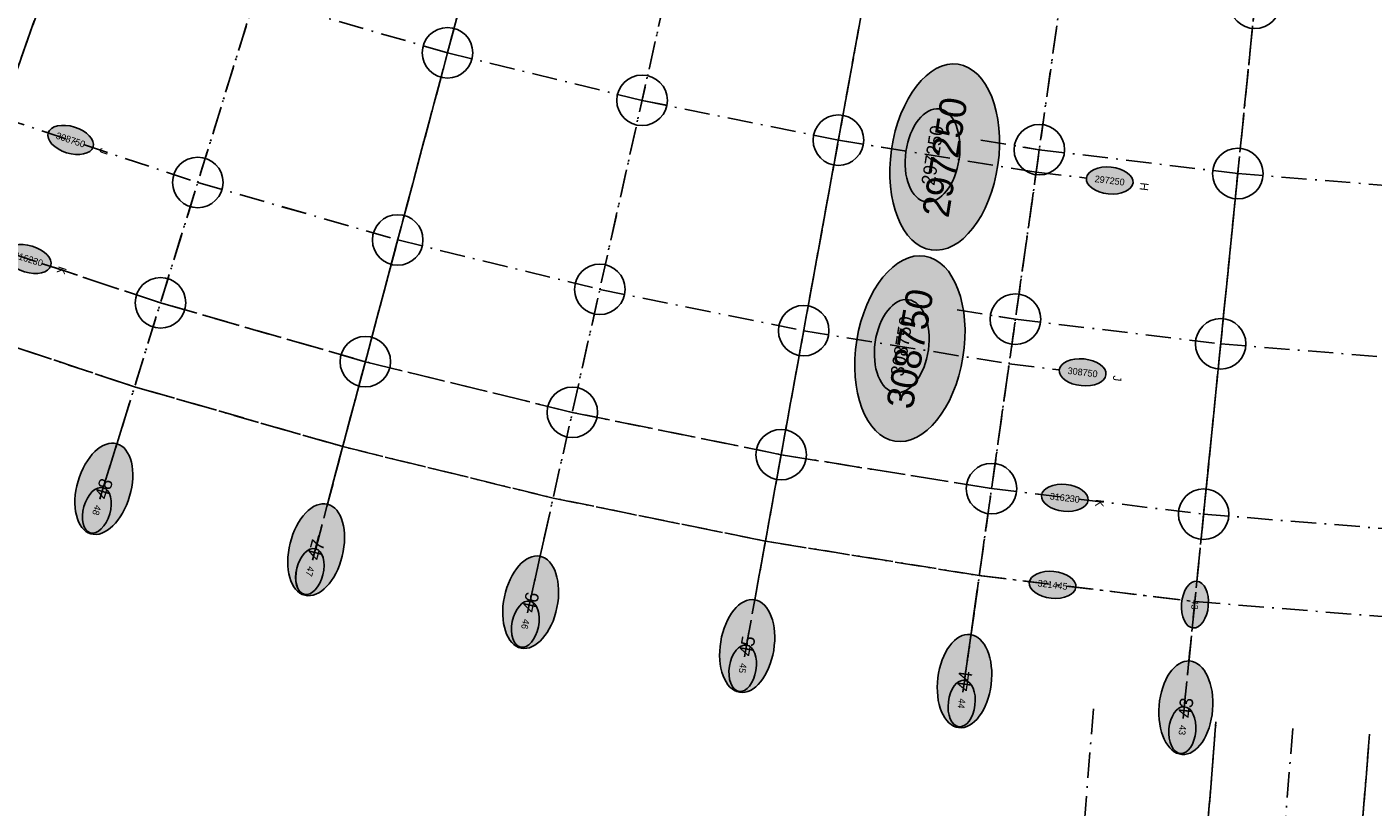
# Model space of a CAD drawing. Header units: millimetres. Extents: x 15650620 to 16199301, y 17929595 to 18752968.
# Tile 16 of 26: x 16072319 to 16152221, y 18083226 to 18129544. Entities that reach past the tile are written whole.
import ezdxf
from ezdxf.enums import TextEntityAlignment as Align

# ---------------------------------------------------------------- set-up
doc = ezdxf.new("R2010")
doc.units = ezdxf.units.MM
doc.header["$LTSCALE"] = 100
doc.linetypes.add('B_GRIDLINE', pattern=[41, 15, -5, 1, -5, 15])
for name, color, linetype in [('S-GRID-2000', 232, 'B_GRIDLINE'), ('S-GRID-2000-IDEN', 13, 'B_GRIDLINE'), ('S-GRID-300-AR01', 232, 'B_GRIDLINE'), ('S-GRID-300-AR01-IDEN', 13, 'B_GRIDLINE'), ('S-GRID-300-AR01A', 232, 'B_GRIDLINE'), ('S-GRID-300-AR01A-IDEN', 13, 'B_GRIDLINE'), ('S-GRID-300-AR02', 232, 'B_GRIDLINE'), ('S-GRID-300-AR02-IDEN', 13, 'B_GRIDLINE'), ('S-GRID-300-AR09', 232, 'B_GRIDLINE'), ('S-GRID-300-AR09-IDEN', 13, 'B_GRIDLINE'), ('S-GRID-600', 232, 'B_GRIDLINE'), ('S-GRID-600-IDEN', 13, 'Continuous')]:
    doc.layers.add(name, color=color, linetype=linetype)
doc.layers.add('S-GRID-POINTS', color=9, linetype='Continuous', plot=False)
doc.styles.add('CAA-ENG', font='caa_eng.shx')
doc.styles.add('CAA_ENG', font='caa_eng.shx')

# ---------------------------------------------------------------- blocks, each defined once
blk = doc.blocks.new('agrbb-wblock')
h = blk.add_hatch(color=255)
edge = h.paths.add_edge_path()
edge.add_ellipse((1392, 24), major_axis=(1392, 24), ratio=0.572643, start_angle=0, end_angle=360)
at = {"linetype": 'Continuous'}
blk.add_ellipse((1392, 24), major_axis=(1392, 24), ratio=0.572643, dxfattribs=at)
at = {"style": 'CAA-ENG'}
blk.add_attdef('1', text='', height=400, dxfattribs=at).set_placement((1392, 24), align=Align.MIDDLE_CENTER)

msp = doc.modelspace()

# ---------------------------------------------------------------- linework, layer by layer
at = {"layer": 'S-GRID-2000'}
for p, q in [((16064172, 18105639), (16101717, 18211777)), ((16109913, 18209062), (16076642, 18101507)), ((16089268, 18097876), (16118211, 18206676)), ((16126595, 18204624), (16102027, 18094754)), ((16114903, 18092144), (16135057, 18202909)), ((16143580, 18201534), (16127872, 18090051)), ((16140945, 18088476), (16152184, 18200497)), ((16135619, 18089054), (16124574, 17951277)), ((16131180, 17942141), (16142896, 18088286)), ((16147451, 18087889), (16136423, 17950327)), ((16140262, 17940993), (16152011, 18087556))]:
    msp.add_line(p, q, dxfattribs=at)
for points in [[(16124499, 18122174), (16120485, 18122823), (16108832, 18125185), (16097284, 18128010), (16085857, 18131296), (16074571, 18135036), (16063443, 18139225), (16052491, 18143855), (16041732, 18148920), (16031184, 18154412), (16020866, 18160320), (16010790, 18166637)], [(16004487, 18157018), (16014953, 18150456), (16025670, 18144319), (16036626, 18138616), (16047802, 18133354), (16059177, 18128545), (16070736, 18124194), (16082459, 18120310), (16094328, 18116897), (16106322, 18113962), (16118426, 18111508), (16122619, 18110830)], [(16131433, 18122413), (16132410, 18122255), (16144192, 18120836), (16155954, 18119893), (16167779, 18119420), (16179615, 18119420), (16188936, 18119420)], [(16068241, 18117143), (16080248, 18113164), (16092405, 18109668), (16104690, 18106662), (16117087, 18104149), (16129575, 18102134), (16142163, 18100617), (16154736, 18099610), (16167372, 18099104), (16189104, 18099104)], [(16130015, 18112352), (16130992, 18112195), (16143177, 18110726), (16155345, 18109752), (16167576, 18109262), (16182331, 18109303)], [(16066502, 18112225), (16078707, 18108181), (16091064, 18104627), (16103552, 18101572), (16116153, 18099017), (16128847, 18096969), (16141643, 18095427), (16154423, 18094403), (16167268, 18093889), (16182440, 18093889)]]:
    msp.add_lwpolyline(points, dxfattribs=at)
at = {"layer": 'S-GRID-300-AR01'}
for p, q in [((16065743, 18110082), (16100041, 18207038)), ((16108427, 18204258), (16078035, 18106009)), ((16090480, 18102430), (16116918, 18201817)), ((16125498, 18199718), (16103056, 18099353)), ((16115746, 18096781), (16134157, 18197962)), ((16142879, 18196555), (16128530, 18094718))]:
    msp.add_line(p, q, dxfattribs=at)
for points in [[(16132223, 18120928), (16120485, 18122822), (16108832, 18125184), (16097284, 18128010), (16085857, 18131296), (16074571, 18135036)], [(16070736, 18124194), (16082459, 18120310), (16094327, 18116895), (16106322, 18113960), (16118426, 18111506), (16130618, 18109541)], [(16129575, 18102134), (16117087, 18104149), (16104690, 18106662), (16092405, 18109668), (16080248, 18113164), (16068241, 18117143)], [(16128847, 18096969), (16116153, 18099017), (16103552, 18101571), (16091064, 18104627), (16078707, 18108181), (16066601, 18112192)]]:
    msp.add_lwpolyline(points, dxfattribs=at)
at = {"layer": 'S-GRID-300-AR01-IDEN'}
for p, q in [((16078035, 18106009), (16076853, 18102187)), ((16089459, 18098563), (16090487, 18102428)), ((16103056, 18099353), (16102183, 18095449)), ((16115030, 18092845), (16115746, 18096781)), ((16128530, 18094718), (16127972, 18090757))]:
    msp.add_line(p, q, dxfattribs=at)
for points in [[(16132223, 18120928), (16135202, 18120569)], [(16130618, 18109541), (16133597, 18109182)], [(16129575, 18102134), (16132554, 18101775)], [(16128847, 18096969), (16131826, 18096610)]]:
    msp.add_lwpolyline(points, dxfattribs=at)
at = {"layer": 'S-GRID-300-AR01A'}
for p, q in [((16142879, 18196555), (16127972, 18090757)), ((16141016, 18089185), (16151682, 18195494))]:
    msp.add_line(p, q, dxfattribs=at)
for points in [[(16132410, 18122255), (16144192, 18120836), (16155954, 18119893), (16167779, 18119420), (16174459, 18119420)], [(16130992, 18112195), (16130992, 18112195), (16143177, 18110726), (16155345, 18109752), (16167576, 18109262), (16174256, 18109262)], [(16129575, 18102134), (16142163, 18100617), (16154736, 18099610), (16167372, 18099104), (16174052, 18099104)], [(16128951, 18096957), (16141643, 18095427), (16154423, 18094403), (16167268, 18093889), (16173948, 18093889)]]:
    msp.add_lwpolyline(points, dxfattribs=at)
at = {"layer": 'S-GRID-300-AR01A-IDEN'}
for p, q in [((16128530, 18094718), (16127972, 18090757)), ((16141016, 18089185), (16141415, 18093165))]:
    msp.add_line(p, q, dxfattribs=at)
at = {"layer": 'S-GRID-300-AR02'}
msp.add_line((16064410, 18106311), (16100041, 18207038), dxfattribs=at)
at = {"layer": 'S-GRID-300-AR02-IDEN'}
msp.add_lwpolyline([(16070736, 18124194), (16073584, 18123251)], dxfattribs=at)
at = {"layer": 'S-GRID-300-AR09'}
for p, q in [((16115030, 18092845), (16120485, 18122822)), ((16132410, 18122255), (16127972, 18090757)), ((16142163, 18100617), (16144192, 18120836)), ((16135619, 18089054), (16131889, 18042516)), ((16139180, 18041931), (16142896, 18088286)), ((16147451, 18087889), (16143738, 18041566)), ((16148295, 18041201), (16152011, 18087556))]:
    msp.add_line(p, q, dxfattribs=at)
for points in [[(16132223, 18120928), (16120485, 18122822), (16120485, 18122822)], [(16128947, 18122814), (16132410, 18122255), (16144192, 18120836), (16155954, 18119893), (16167779, 18119420)], [(16132410, 18122255), (16144192, 18120836), (16155954, 18119893), (16167779, 18119420)], [(16130015, 18112352), (16130992, 18112195), (16143177, 18110726), (16155345, 18109752), (16167576, 18109262)], [(16118426, 18111506), (16118426, 18111506), (16130618, 18109541)], [(16117087, 18104149), (16117087, 18104149), (16129575, 18102134), (16142163, 18100617), (16154736, 18099610), (16167372, 18099104)], [(16129575, 18102134), (16142163, 18100617), (16154736, 18099610), (16167372, 18099104)]]:
    msp.add_lwpolyline(points, dxfattribs=at)
at = {"layer": 'S-GRID-300-AR09-IDEN'}
for p, q in [((16142163, 18100617), (16141764, 18096637)), ((16115030, 18092845), (16115746, 18096781)), ((16128537, 18094718), (16127979, 18090757))]:
    msp.add_line(p, q, dxfattribs=at)
for points in [[(16132223, 18120928), (16135202, 18120569)], [(16130618, 18109541), (16133597, 18109182)]]:
    msp.add_lwpolyline(points, dxfattribs=at)
at = {"layer": 'S-GRID-600'}
for p, q in [((16065321, 18108888), (16101717, 18211778)), ((16109913, 18209062), (16077661, 18104799)), ((16090154, 18101206), (16118211, 18206676)), ((16126595, 18204624), (16102779, 18098117)), ((16115520, 18095534), (16135057, 18202909)), ((16143580, 18201534), (16128353, 18093464)), ((16141289, 18091905), (16152184, 18200497)), ((16135619, 18089054), (16124574, 17951277)), ((16131866, 17950692), (16142896, 18088286)), ((16147451, 18087889), (16136423, 17950327)), ((16140981, 17949962), (16152011, 18087556))]:
    msp.add_line(p, q, dxfattribs=at)
for points in [[(16124499, 18122174), (16120485, 18122823), (16108832, 18125185), (16097284, 18128010), (16085857, 18131296), (16074571, 18135036), (16063443, 18139225), (16052491, 18143855), (16041732, 18148920), (16031184, 18154412), (16020866, 18160320), (16010790, 18166637)], [(15975047, 18162597), (15976603, 18161339), (15986915, 18153660), (15997529, 18146398), (16008425, 18139567), (16019583, 18133178), (16030990, 18127239), (16042625, 18121762), (16054468, 18116755), (16066502, 18112225), (16078707, 18108181), (16091064, 18104627), (16103552, 18101572), (16116153, 18099017), (16128847, 18096969), (16141643, 18095427), (16154423, 18094403), (16167268, 18093889), (16180022, 18093889), (16182440, 18093889)], [(16004487, 18157018), (16014953, 18150456), (16025670, 18144319), (16036626, 18138616), (16047802, 18133354), (16059177, 18128545), (16070736, 18124194), (16082459, 18120310), (16094328, 18116897), (16106322, 18113962), (16118426, 18111508), (16122619, 18110830)], [(16128947, 18122814), (16132410, 18122255), (16144192, 18120836), (16155954, 18119893), (16167779, 18119420), (16179615, 18119420), (16182268, 18119420)], [(16068241, 18117143), (16080248, 18113164), (16092405, 18109668), (16104690, 18106662), (16117087, 18104149), (16129575, 18102134), (16142163, 18100617), (16154736, 18099610), (16167372, 18099104), (16180022, 18099104), (16182405, 18099104)], [(16127529, 18112753), (16130992, 18112195), (16143177, 18110726), (16155345, 18109752), (16167576, 18109262), (16179818, 18109262), (16182331, 18109303)]]:
    msp.add_lwpolyline(points, dxfattribs=at)
at = {"layer": 'S-GRID-POINTS'}
for centre in [(16145206, 18130945), (16097284, 18128010), (16108832, 18125185), (16120485, 18122823), (16132410, 18122255), (16144192, 18120836), (16082459, 18120310), (16094328, 18116897), (16106322, 18113962), (16080248, 18113164), (16130992, 18112195), (16118426, 18111508), (16143177, 18110726), (16092405, 18109668), (16104690, 18106662), (16117087, 18104149), (16129575, 18102134), (16142163, 18100617)]:
    msp.add_circle(centre, 1500, dxfattribs=at)

# ---------------------------------------------------------------- block references
at = {"layer": 'S-GRID-2000-IDEN', "xscale": 4, "yscale": 4, "zscale": 4}
for p, rotation, values in [((16126004, 18116301), 80.83312223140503, {'1': '297250'}), ((16123839, 18104945), 79.82194218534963, {'1': '308750'})]:
    msp.add_blockref('agrbb-wblock', p, dxfattribs=dict(at, rotation=rotation)).add_auto_attribs(values)
at = {"layer": 'S-GRID-300-AR01-IDEN'}
for p, rotation, values in [((16135202, 18120569), 353.1245183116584, {'1': '297250'}), ((16133597, 18109182), 353.1245183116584, {'1': '308750'}), ((16076853, 18102187), 252.8104440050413, {'1': '48'}), ((16132540, 18101730), 353.1268876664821, {'1': '316230'}), ((16089447, 18098566), 255.1024595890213, {'1': '47'}), ((16089451, 18098565), 255.1024533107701, {'1': '47'}), ((16131813, 18096565), 353.1268876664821, {'1': '321445'}), ((16102183, 18095449), 257.4624258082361, {'1': '46'}), ((16115030, 18092845), 259.7543638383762, {'1': '45'}), ((16127972, 18090758), 261.9785096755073, {'1': '44'})]:
    msp.add_blockref('agrbb-wblock', p, dxfattribs=dict(at, rotation=rotation)).add_auto_attribs(values)
at = {"layer": 'S-GRID-300-AR01A-IDEN'}
for p, rotation, values in [((16127972, 18090758), 261.9785096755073, {'1': '44'}), ((16141016, 18089185), 264.2758763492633, {'1': '43'})]:
    msp.add_blockref('agrbb-wblock', p, dxfattribs=dict(at, rotation=rotation)).add_auto_attribs(values)
at = {"layer": 'S-GRID-300-AR02-IDEN'}
for p, rotation, values in [((16073584, 18123251), 341.6620928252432, {'1': '308750'}), ((16071068, 18116157), 342.6186842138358, {'1': '316230'})]:
    msp.add_blockref('agrbb-wblock', p, dxfattribs=dict(at, rotation=rotation)).add_auto_attribs(values)
at = {"layer": 'S-GRID-300-AR09-IDEN'}
for p, rotation, values in [((16135202, 18120569), 353.1245183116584, {'1': '297250'}), ((16133597, 18109182), 353.1245183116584, {'1': '308750'}), ((16141763, 18096637), 264.2758763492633, {'1': '43'}), ((16115030, 18092845), 259.7543638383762, {'1': '45'}), ((16127972, 18090758), 261.9785096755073, {'1': '44'}), ((16127972, 18090758), 261.9785096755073, {'1': '44'})]:
    msp.add_blockref('agrbb-wblock', p, dxfattribs=dict(at, rotation=rotation)).add_auto_attribs(values)
at = {"layer": 'S-GRID-600-IDEN', "xscale": 2, "yscale": 2, "zscale": 2}
for p, rotation, values in [((16125677, 18119164), 80.8335923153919, {'1': '297250'}), ((16123850, 18107839), 80.8335923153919, {'1': '308750'}), ((16076108, 18099451), 72.81125175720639, {'1': '48'}), ((16088817, 18095801), 75.10326021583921, {'1': '47'}), ((16101659, 18092662), 77.394568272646, {'1': '46'}), ((16114619, 18090039), 79.6864880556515, {'1': '45'}), ((16127629, 18087943), 81.97847818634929, {'1': '44'}), ((16140878, 18086350), 84.27050225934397, {'1': '43'})]:
    msp.add_blockref('agrbb-wblock', p, dxfattribs=dict(at, rotation=rotation)).add_auto_attribs(values)

# ---------------------------------------------------------------- texts
at = {"layer": 'S-GRID-300-AR01-IDEN', "style": 'CAA_ENG'}
for s, rotation, p in [('H', 263.12452, (16138640, 18120060)), ('J', 263.12452, (16137035, 18108675)), ('K', 263.12689, (16135992, 18101269))]:
    msp.add_text(s, height=500, rotation=rotation, dxfattribs=at).set_placement(p, align=Align.MIDDLE_CENTER)
at = {"layer": 'S-GRID-300-AR02-IDEN', "style": 'CAA_ENG'}
for s, rotation, p in [('J', 251.66209, (16076878, 18122154)), ('K', 251.66217, (16074382, 18115085))]:
    msp.add_text(s, height=500, rotation=rotation, dxfattribs=at).set_placement(p, align=Align.MIDDLE_CENTER)
at = {"layer": 'S-GRID-300-AR09-IDEN', "style": 'CAA_ENG'}
for s, p in [('H', (16138640, 18120060)), ('J', (16137035, 18108675))]:
    msp.add_text(s, height=500, rotation=263.12452, dxfattribs=at).set_placement(p, align=Align.MIDDLE_CENTER)

doc.saveas('drawing.dxf')
